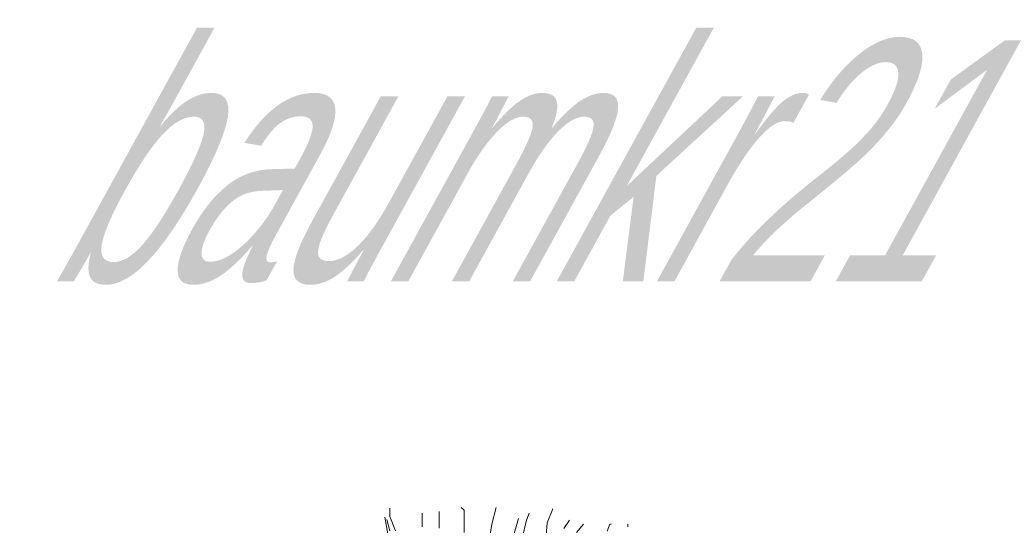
# Model space of a CAD drawing. Extents: x 12.9 to 34.2, y -51.7 to -4.
# Tile 13 of 75: x 31.8 to 33.2, y -48.5 to -47.8. Entities that reach past the tile are written whole.
import ezdxf
from ezdxf.enums import TextEntityAlignment as Align

# ---------------------------------------------------------------- set-up
doc = ezdxf.new("R2010")
doc.units = 0
doc.header["$MEASUREMENT"] = 0
doc.linetypes.add('AUSGEZOGEN', pattern=[0])
doc.layers.add('BLÄTTER', color=64, linetype='CONTINUOUS', lineweight=13)
doc.layers.add('FREIER_TEXT', color=7, linetype='AUSGEZOGEN')

msp = doc.modelspace()

# ---------------------------------------------------------------- linework, layer by layer
at = {"layer": 'BLÄTTER'}
for p, q in [((32.32657, -48.50408), (32.32657, -48.5165)), ((32.37393, -48.51134), (32.37393, -48.53156)), ((32.39818, -48.50932), (32.39818, -48.53358)), ((32.43053, -48.50326), (32.43457, -48.5073)), ((32.43457, -48.5073), (32.43457, -48.53965)), ((32.48107, -48.50326), (32.47501, -48.52751)), ((32.52909, -48.51139), (32.52504, -48.5215)), ((32.56345, -48.50532), (32.55537, -48.52554)), ((32.31934, -48.51741), (32.32541, -48.54975)), ((32.32242, -48.52064), (32.32657, -48.5372)), ((32.32657, -48.5165), (32.33485, -48.5372)), ((32.47501, -48.52751), (32.46895, -48.5639)), ((32.51342, -48.51943), (32.50533, -48.54773)), ((32.52504, -48.5215), (32.51898, -48.54778)), ((32.55537, -48.52554), (32.55334, -48.5498)), ((32.58771, -48.5215), (32.57962, -48.53363)), ((32.60793, -48.52756), (32.59782, -48.53969)), ((32.64634, -48.52756), (32.64229, -48.53767)), ((32.64836, -48.52756), (32.64634, -48.52756)), ((32.67262, -48.52756), (32.67262, -48.5316))]:
    msp.add_line(p, q, dxfattribs=at)

# ---------------------------------------------------------------- texts
at = {"layer": 'FREIER_TEXT', "color": 5, "linetype": 'Continuous', "lineweight": 50, "oblique": 30, "width": 0.65}
msp.add_text('baumkr21', height=0.35, dxfattribs=at).set_placement((32.5, -48), align=Align.MIDDLE_CENTER)

doc.saveas('drawing.dxf')
